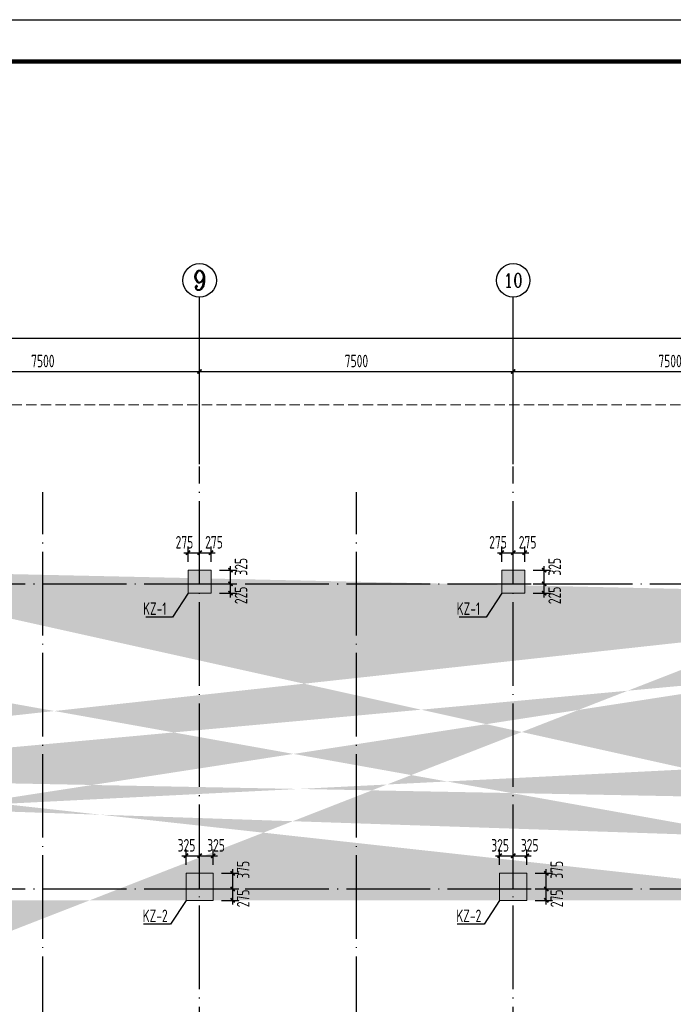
# Model space of a CAD drawing. Extents: x 200000 to 305984, y 78780 to 142585.
# Tile 20 of 25: x 259078 to 274709, y 114622 to 138180. Entities that reach past the tile are written whole.
import ezdxf
from ezdxf.enums import TextEntityAlignment as Align

# ---------------------------------------------------------------- set-up
doc = ezdxf.new("R2010")
doc.units = 0
doc.header["$LTSCALE"] = 1000
doc.linetypes.add('DASH', pattern=[0.35, 0.25, -0.1])
doc.linetypes.add('DOTE', pattern=[2.42, 2, -0.2, 0.02, -0.2])
doc.layers.get('0').update_dxf_attribs({"linetype": 'CONTINUOUS'})
doc.layers.get('Defpoints').update_dxf_attribs({"linetype": 'CONTINUOUS'})
doc.layers.add('A-ASIS', color=115, linetype='DASH', lineweight=0, plot=False)
for name, color, linetype in [('AXIS', 3, 'CONTINUOUS'), ('AXIS_TEXT', 7, 'CONTINUOUS'), ('H-图框', 4, 'CONTINUOUS'), ('S-COLU_DE_TEXT', 7, 'CONTINUOUS'), ('S-COLU_HATCH', 254, 'CONTINUOUS'), ('S-DOTE', 253, 'DOTE'), ('S-PUB_DIM', 3, 'CONTINUOUS'), ('S-PUB_TITLE', 4, 'CONTINUOUS'), ('S-TEXT', 7, 'CONTINUOUS'), ('S-WALL', 2, 'CONTINUOUS')]:
    doc.layers.add(name, color=color, linetype=linetype)
doc.layers.add('S-COLU', color=6, linetype='CONTINUOUS', lineweight=0, transparency=0.54)
doc.layers.add('S-COLU_TH', color=6, linetype='CONTINUOUS', lineweight=0)
doc.styles.add('_TCH_AXIS', font='COMPLEX', dxfattribs={"bigfont": 'GBCBIG'})
doc.styles.add('COMPLEX', font='COMPLEX')
doc.styles.add('TSSD_DIMENSION_T3', font='tssdeng.shx', dxfattribs={"width": 0.7, "bigfont": 'Tssdchn.shx'})
doc.styles.add('TSSD_Rein', font='tssdeng.shx', dxfattribs={"width": 0.7, "bigfont": 'Tssdchn.shx'})
doc.dimstyles.new('_TCH_ARCH&&100', dxfattribs={"dimtxt": 300, "dimasz": 100, "dimexe": 150, "dimexo": 200, "dimgap": 100, "dimtad": 1, "dimdec": 0, "dimzin": 0, "dimdsep": 46, "dimtxsty": 'TSSD_DIMENSION_T3', "dimblk": 'ARCHTICK', "dimcen": 0.09, "dimdle": 100, "dimclrt": 7, "dimazin": 2, "dimtfac": 1, "dimtdec": 0, "dimtix": 1, "dimtmove": 2, "dimatfit": 3, "dimfxl": 100, "dimtolj": 1, "dimtzin": 0, "dimarcsym": 0})
doc.dimstyles.new('TSSD_100_100&&100', dxfattribs={"dimtxt": 300, "dimasz": 100, "dimexe": 150, "dimexo": 200, "dimgap": 100, "dimtad": 1, "dimdec": 0, "dimzin": 0, "dimdsep": 46, "dimtxsty": 'TSSD_DIMENSION_T3', "dimblk": 'ARCHTICK', "dimcen": 0, "dimdle": 100, "dimclrt": 7, "dimadec": 0, "dimazin": 0, "dimtfac": 1, "dimtdec": 0, "dimtix": 1, "dimtmove": 2, "dimatfit": 3, "dimfxl": 10000, "dimtolj": 1, "dimtzin": 0, "dimarcsym": 0})

# ---------------------------------------------------------------- blocks, each defined once
blk = doc.blocks.new('_ArchTick')
at = {"color": 0, "linetype": 'ByBlock', "const_width": 0.4}
blk.add_lwpolyline([(-0.5, -0.5), (0.5, 0.5)], dxfattribs=at)
blk = doc.blocks.new('*D39')
at = {"layer": 'AXIS', "color": 0, "lineweight": -2, "transparency": 16777216}
for p, q in [((5800, 34315), (5800, 37340)), ((79450, 34315), (79450, 37340)), ((5700, 37190), (79550, 37190))]:
    blk.add_line(p, q, dxfattribs=at)
at = {"layer": 'Defpoints', "color": 0, "transparency": 16777216}
for p in [(79450, 37190), (5800, 34115), (79450, 34115)]:
    blk.add_point(p, dxfattribs=at)
at = {"layer": 'AXIS', "color": 0, "lineweight": -2, "transparency": 16777216, "xscale": 100, "yscale": 100, "zscale": 100, "rotation": 180}
blk.add_blockref('_ArchTick', (5800, 37190), dxfattribs=at)
at = {"layer": 'AXIS', "color": 0, "lineweight": -2, "transparency": 16777216, "xscale": 100, "yscale": 100, "zscale": 100}
blk.add_blockref('_ArchTick', (79450, 37190), dxfattribs=at)
at = {"layer": 'AXIS', "color": 7, "transparency": 16777216, "insert": (42625, 37440), "char_height": 300, "attachment_point": 5, "style": 'TSSD_DIMENSION_T3'}
blk.add_mtext('\\A1;73650', dxfattribs=at)
blk = doc.blocks.new('*D47')
at = {"layer": 'AXIS', "color": 0, "lineweight": -2, "transparency": 16777216}
for p, q in [((49450, 34315), (49450, 36540)), ((56950, 34315), (56950, 36540)), ((49350, 36390), (57050, 36390))]:
    blk.add_line(p, q, dxfattribs=at)
at = {"layer": 'Defpoints', "color": 0, "transparency": 16777216}
for p in [(56950, 36390), (49450, 34115), (56950, 34115)]:
    blk.add_point(p, dxfattribs=at)
at = {"layer": 'AXIS', "color": 0, "lineweight": -2, "transparency": 16777216, "xscale": 100, "yscale": 100, "zscale": 100, "rotation": 180}
blk.add_blockref('_ArchTick', (49450, 36390), dxfattribs=at)
at = {"layer": 'AXIS', "color": 0, "lineweight": -2, "transparency": 16777216, "xscale": 100, "yscale": 100, "zscale": 100}
blk.add_blockref('_ArchTick', (56950, 36390), dxfattribs=at)
at = {"layer": 'AXIS', "color": 7, "transparency": 16777216, "insert": (53200, 36640), "char_height": 300, "attachment_point": 5, "style": 'TSSD_DIMENSION_T3'}
blk.add_mtext('\\A1;7500', dxfattribs=at)
blk = doc.blocks.new('*D48')
at = {"layer": 'AXIS', "color": 0, "lineweight": -2, "transparency": 16777216}
for p, q in [((56950, 34315), (56950, 36540)), ((64450, 34315), (64450, 36540)), ((56850, 36390), (64550, 36390))]:
    blk.add_line(p, q, dxfattribs=at)
at = {"layer": 'Defpoints', "color": 0, "transparency": 16777216}
for p in [(64450, 36390), (56950, 34115), (64450, 34115)]:
    blk.add_point(p, dxfattribs=at)
at = {"layer": 'AXIS', "color": 0, "lineweight": -2, "transparency": 16777216, "xscale": 100, "yscale": 100, "zscale": 100, "rotation": 180}
blk.add_blockref('_ArchTick', (56950, 36390), dxfattribs=at)
at = {"layer": 'AXIS', "color": 0, "lineweight": -2, "transparency": 16777216, "xscale": 100, "yscale": 100, "zscale": 100}
blk.add_blockref('_ArchTick', (64450, 36390), dxfattribs=at)
at = {"layer": 'AXIS', "color": 7, "transparency": 16777216, "insert": (60700, 36640), "char_height": 300, "attachment_point": 5, "style": 'TSSD_DIMENSION_T3'}
blk.add_mtext('\\A1;7500', dxfattribs=at)
blk = doc.blocks.new('*D49')
at = {"layer": 'AXIS', "color": 0, "lineweight": -2, "transparency": 16777216}
for p, q in [((64450, 34315), (64450, 36540)), ((71950, 34315), (71950, 36540)), ((64350, 36390), (72050, 36390))]:
    blk.add_line(p, q, dxfattribs=at)
at = {"layer": 'Defpoints', "color": 0, "transparency": 16777216}
for p in [(71950, 36390), (64450, 34115), (71950, 34115)]:
    blk.add_point(p, dxfattribs=at)
at = {"layer": 'AXIS', "color": 0, "lineweight": -2, "transparency": 16777216, "xscale": 100, "yscale": 100, "zscale": 100, "rotation": 180}
blk.add_blockref('_ArchTick', (64450, 36390), dxfattribs=at)
at = {"layer": 'AXIS', "color": 0, "lineweight": -2, "transparency": 16777216, "xscale": 100, "yscale": 100, "zscale": 100}
blk.add_blockref('_ArchTick', (71950, 36390), dxfattribs=at)
at = {"layer": 'AXIS', "color": 7, "transparency": 16777216, "insert": (68200, 36640), "char_height": 300, "attachment_point": 5, "style": 'TSSD_DIMENSION_T3'}
blk.add_mtext('\\A1;7500', dxfattribs=at)
blk = doc.blocks.new('_AXISO')
blk.add_circle((0, 0), 0.5)
at = {"layer": 'AXIS_TEXT', "style": 'COMPLEX', "width": 1.041667}
blk.add_attdef('A', text='', height=0.56, dxfattribs=at).set_placement((-0.25, -0.28), (0.25, -0.28), align=Align.FIT)
blk = doc.blocks.new('A$C1D0C3E71')
at = {"layer": 'S-COLU_HATCH'}
h = blk.add_hatch(color=256, dxfattribs=at)
h.paths.add_polyline_path([(43150, 24000), (43700, 24000), (43700, 24550), (43150, 24550)], flags=17)
edge = h.paths.add_edge_path()
edge.add_line((42750, 24350), (42750, 24550))
edge.add_line((41750, 24350), (41750, 24550))
edge.add_line((66400, 19075), (66150, 19075))
edge.add_line((66400, 22075), (66150, 22075))
edge.add_line((33500, 19075), (33250, 19075))
edge.add_line((33500, 22075), (33250, 22075))
edge.add_line((30300, 19075), (30050, 19075))
edge.add_line((30300, 22075), (30050, 22075))
edge.add_line((8150, 19075), (7900, 19075))
edge.add_line((8150, 22075), (7900, 22075))
edge.add_line((43400, 23775), (43400, 24000))
edge.add_line((43950, 17800), (43700, 17800))
edge.add_line((43700, 17200), (43700, 17800))
edge.add_line((43950, 17200), (43950, 17800))
edge.add_line((41350, 17800), (41100, 17800))
edge.add_line((41100, 17200), (41100, 17800))
edge.add_line((41350, 17200), (41350, 17800))
edge.add_line((33250, 22075), (33250, 24000))
edge.add_line((33250, 17200), (33250, 19075))
edge.add_line((33500, 22075), (33500, 24000))
edge.add_line((33500, 17200), (33500, 19075))
edge.add_line((30050, 22075), (30050, 24000))
edge.add_line((30050, 17200), (30050, 19075))
edge.add_line((30300, 22075), (30300, 24000))
edge.add_line((30300, 17200), (30300, 19075))
edge.add_line((7900, 22075), (7900, 24000))
edge.add_line((7900, 17200), (7900, 19075))
edge.add_line((8150, 22075), (8150, 24000))
edge.add_line((8150, 17200), (8150, 19075))
edge.add_line((1050, 16650), (1050, 16900))
edge.add_line((550, 16900), (1050, 16900))
edge.add_line((550, 16650), (1050, 16650))
edge.add_line((74300, 20350), (74050, 20350))
edge.add_line((74050, 20350), (74050, 24000))
edge.add_line((74300, 20350), (74300, 24000))
edge.add_line((74300, 17850), (74050, 17850))
edge.add_line((74050, 17200), (74050, 17850))
edge.add_line((74300, 17200), (74300, 17850))
edge.add_line((250, 20350), (250, 24000))
edge.add_line((250, 17200), (250, 17850))
edge.add_line((66700, 7650), (67800, 7650))
edge.add_line((66700, 7400), (67800, 7400))
edge.add_line((44250, 7350), (45275, 7350))
edge.add_line((44250, 7100), (45275, 7100))
edge.add_line((550, 7650), (1650, 7650))
edge.add_line((550, 7400), (1650, 7400))
edge.add_line((74300, 9425), (74050, 9425))
edge.add_line((74050, 7650), (74050, 9425))
edge.add_line((74300, 7650), (74300, 9425))
edge.add_line((66150, 7650), (66150, 9425))
edge.add_line((66400, 7650), (66400, 9425))
edge.add_line((7900, 7650), (7900, 9425))
edge.add_line((8150, 7650), (8150, 9425))
edge.add_line((250, 7650), (250, 9425))
edge.add_line((66150, 9425), (66400, 9425))
edge.add_line((44000, 9425), (44250, 9425))
edge.add_line((30050, 9425), (30300, 9425))
edge.add_line((7900, 9425), (8150, 9425))
edge.add_line((72650, 7400), (72650, 7650))
edge.add_line((67800, 7650), (67800, 7400))
edge.add_line((45275, 7350), (45275, 7100))
edge.add_line((29025, 7100), (29025, 7350))
edge.add_line((6500, 7400), (6500, 7650))
edge.add_line((1650, 7650), (1650, 7400))
edge.add_line((72650, 7650), (73750, 7650))
edge.add_line((72650, 7400), (73750, 7400))
edge.add_line((29025, 7350), (30050, 7350))
edge.add_line((29025, 7100), (30050, 7100))
edge.add_line((6500, 7650), (7600, 7650))
edge.add_line((6500, 7400), (7600, 7400))
edge.add_line((43400, 21375), (43150, 21375))
edge.add_line((43150, 21375), (43150, 21900))
edge.add_line((41350, 21375), (41100, 21375))
edge.add_line((41350, 21375), (41350, 21900))
edge.add_line((41349, 22150), (43150, 22150))
edge.add_line((41349, 21900), (43150, 21900))
edge.add_line((43400, 23775), (43150, 23775))
edge.add_line((43150, 23775), (43150, 24000))
edge.add_line((43400, 22375), (43150, 22375))
edge.add_line((43150, 22150), (43150, 22375))
edge.add_line((43400, 22375), (43400, 21375))
edge.add_line((41350, 23775), (41100, 23775))
edge.add_line((41100, 23775), (41100, 24000))
edge.add_line((41350, 23775), (41350, 24000))
edge.add_line((41350, 22375), (41100, 22375))
edge.add_line((41100, 22375), (41100, 21375))
edge.add_line((41350, 22150), (41350, 22375))
edge.add_line((73250, 16650), (73250, 16900))
edge.add_line((73250, 16900), (73750, 16900))
edge.add_line((73250, 16650), (73750, 16650))
edge.add_line((73250, 24000), (73250, 24250))
edge.add_line((73250, 24250), (73750, 24250))
edge.add_line((73250, 24000), (73750, 24000))
edge.add_line((6600, 16650), (6600, 16900))
edge.add_line((6600, 16900), (7600, 16900))
edge.add_line((6600, 16650), (7600, 16650))
edge.add_line((6600, 24000), (6600, 24250))
edge.add_line((6600, 24250), (7600, 24250))
edge.add_line((6600, 24000), (7600, 24000))
edge.add_line((44000, 7650), (44000, 9425))
edge.add_line((44250, 7650), (44250, 9425))
edge.add_line((30050, 7650), (30050, 9425))
edge.add_line((30300, 7650), (30300, 9425))
edge.add_line((67700, 24000), (67700, 24250))
edge.add_line((66700, 24250), (67700, 24250))
edge.add_line((66700, 24000), (67700, 24000))
edge.add_line((42750, 24550), (43350, 24550))
edge.add_line((41350, 24550), (41750, 24550))
edge.add_line((42750, 24350), (43150, 24350))
edge.add_line((41350, 24350), (41750, 24350))
edge.add_line((32525, 24300), (32525, 24550))
edge.add_line((32525, 24550), (32950, 24550))
edge.add_line((32525, 24300), (32950, 24300))
edge.add_line((31025, 24300), (31025, 24550))
edge.add_line((30600, 24550), (31025, 24550))
edge.add_line((30600, 24300), (31025, 24300))
edge.add_line((1050, 24000), (1050, 24250))
edge.add_line((550, 24250), (1050, 24250))
edge.add_line((550, 24000), (1050, 24000))
edge.add_line((67700, 16650), (67700, 16900))
edge.add_line((66700, 16900), (67700, 16900))
edge.add_line((66700, 16650), (67700, 16650))
edge.add_line((42500, 16650), (42500, 16900))
edge.add_line((41350, 16900), (42500, 16900))
edge.add_line((41350, 16650), (42500, 16650))
edge.add_line((32525, 16650), (32525, 16900))
edge.add_line((32525, 16900), (32950, 16900))
edge.add_line((32525, 16650), (32950, 16650))
edge.add_line((31025, 16650), (31025, 16900))
edge.add_line((30600, 16900), (31025, 16900))
edge.add_line((30600, 16650), (31025, 16650))
edge.add_line((66150, 22075), (66150, 24000))
edge.add_line((66150, 17200), (66150, 19075))
edge.add_line((66400, 22075), (66400, 24000))
edge.add_line((66400, 17200), (66400, 19075))
edge.add_line((250, 20350), (0, 20350))
edge.add_line((0, 20350), (0, 24000))
edge.add_line((250, 17850), (0, 17850))
edge.add_line((0, 17200), (0, 17850))
edge.add_line((250, 9425), (0, 9425))
edge.add_line((0, 7650), (0, 9425))
for points in [[(51200, 24000), (51750, 24000), (51750, 24550), (51200, 24550)], [(58700, 24000), (59250, 24000), (59250, 24550), (58700, 24550)], [(51150, 16650), (51800, 16650), (51800, 17300), (51150, 17300)], [(58650, 16650), (59300, 16650), (59300, 17300), (58650, 17300)]]:
    blk.add_hatch(color=256, dxfattribs=at).paths.add_polyline_path(points, flags=17)
at = {"layer": 'S-COLU'}
for points in [[(51200, 24000), (51750, 24000), (51750, 24550), (51200, 24550)], [(58700, 24000), (59250, 24000), (59250, 24550), (58700, 24550)], [(51150, 16650), (51800, 16650), (51800, 17300), (51150, 17300)], [(58650, 16650), (59300, 16650), (59300, 17300), (58650, 17300)]]:
    blk.add_lwpolyline(points, close=True, dxfattribs=at)
blk = doc.blocks.new('A$C100C3D72')
at = {"layer": 'S-DOTE', "linetype": 'DOTE'}
for p, q in [((44550, 0), (44550, 20364)), ((52050, 0), (52050, 20364))]:
    blk.add_line(p, q, dxfattribs=at)
blk = doc.blocks.new('*D220')
at = {"layer": 'Defpoints', "color": 0, "transparency": 16777216}
for p in [(61990, 29154), (61715, 28735), (61990, 28735)]:
    blk.add_point(p, dxfattribs=at)
at = {"layer": 'S-PUB_DIM', "color": 0, "lineweight": -2, "transparency": 16777216}
for p, q in [((61715, 28935), (61715, 29304)), ((61990, 28935), (61990, 29304)), ((61615, 29154), (62090, 29154))]:
    blk.add_line(p, q, dxfattribs=at)
at = {"layer": 'S-PUB_DIM', "color": 0, "lineweight": -2, "transparency": 16777216, "xscale": 100, "yscale": 100, "zscale": 100, "rotation": 180}
blk.add_blockref('_ArchTick', (61715, 29154), dxfattribs=at)
at = {"layer": 'S-PUB_DIM', "color": 0, "lineweight": -2, "transparency": 16777216, "xscale": 100, "yscale": 100, "zscale": 100}
blk.add_blockref('_ArchTick', (61990, 29154), dxfattribs=at)
at = {"layer": 'S-PUB_DIM', "color": 7, "transparency": 16777216, "insert": (62059, 29404), "char_height": 300, "attachment_point": 5, "style": 'TSSD_DIMENSION_T3'}
blk.add_mtext('\\A1;275', dxfattribs=at)
blk = doc.blocks.new('*D221')
at = {"layer": 'Defpoints', "color": 0, "transparency": 16777216}
for p in [(61715, 29154), (61440, 28735), (61715, 28735)]:
    blk.add_point(p, dxfattribs=at)
at = {"layer": 'S-PUB_DIM', "color": 0, "lineweight": -2, "transparency": 16777216}
for p, q in [((61440, 28935), (61440, 29304)), ((61715, 28935), (61715, 29304)), ((61340, 29154), (61815, 29154))]:
    blk.add_line(p, q, dxfattribs=at)
at = {"layer": 'S-PUB_DIM', "color": 0, "lineweight": -2, "transparency": 16777216, "xscale": 100, "yscale": 100, "zscale": 100, "rotation": 180}
blk.add_blockref('_ArchTick', (61440, 29154), dxfattribs=at)
at = {"layer": 'S-PUB_DIM', "color": 0, "lineweight": -2, "transparency": 16777216, "xscale": 100, "yscale": 100, "zscale": 100}
blk.add_blockref('_ArchTick', (61715, 29154), dxfattribs=at)
at = {"layer": 'S-PUB_DIM', "color": 7, "transparency": 16777216, "insert": (61352, 29404), "char_height": 300, "attachment_point": 5, "style": 'TSSD_DIMENSION_T3'}
blk.add_mtext('\\A1;275', dxfattribs=at)
blk = doc.blocks.new('*D222')
at = {"layer": 'Defpoints', "color": 0, "transparency": 16777216}
for p in [(61990, 28410), (62456, 28410), (61990, 28185)]:
    blk.add_point(p, dxfattribs=at)
at = {"layer": 'S-PUB_DIM', "color": 0, "lineweight": -2, "transparency": 16777216}
for p, q in [((62456, 28085), (62456, 28510)), ((62190, 28410), (62606, 28410)), ((62190, 28185), (62606, 28185))]:
    blk.add_line(p, q, dxfattribs=at)
at = {"layer": 'S-PUB_DIM', "color": 0, "lineweight": -2, "transparency": 16777216, "xscale": 100, "yscale": 100, "zscale": 100}
for p, rotation in [((62456, 28410), 90), ((62456, 28185), 270)]:
    blk.add_blockref('_ArchTick', p, dxfattribs=dict(at, rotation=rotation))
at = {"layer": 'S-PUB_DIM', "color": 7, "transparency": 16777216, "insert": (62706, 28133), "char_height": 300, "attachment_point": 5, "rotation": 90, "style": 'TSSD_DIMENSION_T3'}
blk.add_mtext('\\A1;225', dxfattribs=at)
blk = doc.blocks.new('*D223')
at = {"layer": 'Defpoints', "color": 0, "transparency": 16777216}
for p in [(61990, 28735), (62456, 28735), (61990, 28410)]:
    blk.add_point(p, dxfattribs=at)
at = {"layer": 'S-PUB_DIM', "color": 0, "lineweight": -2, "transparency": 16777216}
for p, q in [((62456, 28310), (62456, 28835)), ((62190, 28735), (62606, 28735)), ((62190, 28410), (62606, 28410))]:
    blk.add_line(p, q, dxfattribs=at)
at = {"layer": 'S-PUB_DIM', "color": 0, "lineweight": -2, "transparency": 16777216, "xscale": 100, "yscale": 100, "zscale": 100}
for p, rotation in [((62456, 28735), 90), ((62456, 28410), 270)]:
    blk.add_blockref('_ArchTick', p, dxfattribs=dict(at, rotation=rotation))
at = {"layer": 'S-PUB_DIM', "color": 7, "transparency": 16777216, "insert": (62706, 28816), "char_height": 300, "attachment_point": 5, "rotation": 90, "style": 'TSSD_DIMENSION_T3'}
blk.add_mtext('\\A1;325', dxfattribs=at)
blk = doc.blocks.new('*D224')
at = {"layer": 'Defpoints', "color": 0, "transparency": 16777216}
for p in [(54490, 29154), (54215, 28735), (54490, 28735)]:
    blk.add_point(p, dxfattribs=at)
at = {"layer": 'S-PUB_DIM', "color": 0, "lineweight": -2, "transparency": 16777216}
for p, q in [((54215, 28935), (54215, 29304)), ((54490, 28935), (54490, 29304)), ((54115, 29154), (54590, 29154))]:
    blk.add_line(p, q, dxfattribs=at)
at = {"layer": 'S-PUB_DIM', "color": 0, "lineweight": -2, "transparency": 16777216, "xscale": 100, "yscale": 100, "zscale": 100, "rotation": 180}
blk.add_blockref('_ArchTick', (54215, 29154), dxfattribs=at)
at = {"layer": 'S-PUB_DIM', "color": 0, "lineweight": -2, "transparency": 16777216, "xscale": 100, "yscale": 100, "zscale": 100}
blk.add_blockref('_ArchTick', (54490, 29154), dxfattribs=at)
at = {"layer": 'S-PUB_DIM', "color": 7, "transparency": 16777216, "insert": (54559, 29404), "char_height": 300, "attachment_point": 5, "style": 'TSSD_DIMENSION_T3'}
blk.add_mtext('\\A1;275', dxfattribs=at)
blk = doc.blocks.new('*D225')
at = {"layer": 'Defpoints', "color": 0, "transparency": 16777216}
for p in [(54215, 29154), (53940, 28735), (54215, 28735)]:
    blk.add_point(p, dxfattribs=at)
at = {"layer": 'S-PUB_DIM', "color": 0, "lineweight": -2, "transparency": 16777216}
for p, q in [((53940, 28935), (53940, 29304)), ((54215, 28935), (54215, 29304)), ((53840, 29154), (54315, 29154))]:
    blk.add_line(p, q, dxfattribs=at)
at = {"layer": 'S-PUB_DIM', "color": 0, "lineweight": -2, "transparency": 16777216, "xscale": 100, "yscale": 100, "zscale": 100, "rotation": 180}
blk.add_blockref('_ArchTick', (53940, 29154), dxfattribs=at)
at = {"layer": 'S-PUB_DIM', "color": 0, "lineweight": -2, "transparency": 16777216, "xscale": 100, "yscale": 100, "zscale": 100}
blk.add_blockref('_ArchTick', (54215, 29154), dxfattribs=at)
at = {"layer": 'S-PUB_DIM', "color": 7, "transparency": 16777216, "insert": (53852, 29404), "char_height": 300, "attachment_point": 5, "style": 'TSSD_DIMENSION_T3'}
blk.add_mtext('\\A1;275', dxfattribs=at)
blk = doc.blocks.new('*D226')
at = {"layer": 'Defpoints', "color": 0, "transparency": 16777216}
for p in [(54490, 28410), (54956, 28410), (54490, 28185)]:
    blk.add_point(p, dxfattribs=at)
at = {"layer": 'S-PUB_DIM', "color": 0, "lineweight": -2, "transparency": 16777216}
for p, q in [((54956, 28085), (54956, 28510)), ((54690, 28410), (55106, 28410)), ((54690, 28185), (55106, 28185))]:
    blk.add_line(p, q, dxfattribs=at)
at = {"layer": 'S-PUB_DIM', "color": 0, "lineweight": -2, "transparency": 16777216, "xscale": 100, "yscale": 100, "zscale": 100}
for p, rotation in [((54956, 28410), 90), ((54956, 28185), 270)]:
    blk.add_blockref('_ArchTick', p, dxfattribs=dict(at, rotation=rotation))
at = {"layer": 'S-PUB_DIM', "color": 7, "transparency": 16777216, "insert": (55206, 28133), "char_height": 300, "attachment_point": 5, "rotation": 90, "style": 'TSSD_DIMENSION_T3'}
blk.add_mtext('\\A1;225', dxfattribs=at)
blk = doc.blocks.new('*D227')
at = {"layer": 'Defpoints', "color": 0, "transparency": 16777216}
for p in [(54490, 28735), (54956, 28735), (54490, 28410)]:
    blk.add_point(p, dxfattribs=at)
at = {"layer": 'S-PUB_DIM', "color": 0, "lineweight": -2, "transparency": 16777216}
for p, q in [((54956, 28310), (54956, 28835)), ((54690, 28735), (55106, 28735)), ((54690, 28410), (55106, 28410))]:
    blk.add_line(p, q, dxfattribs=at)
at = {"layer": 'S-PUB_DIM', "color": 0, "lineweight": -2, "transparency": 16777216, "xscale": 100, "yscale": 100, "zscale": 100}
for p, rotation in [((54956, 28735), 90), ((54956, 28410), 270)]:
    blk.add_blockref('_ArchTick', p, dxfattribs=dict(at, rotation=rotation))
at = {"layer": 'S-PUB_DIM', "color": 7, "transparency": 16777216, "insert": (55206, 28816), "char_height": 300, "attachment_point": 5, "rotation": 90, "style": 'TSSD_DIMENSION_T3'}
blk.add_mtext('\\A1;325', dxfattribs=at)
blk = doc.blocks.new('*D382')
at = {"layer": 'Defpoints', "color": 0, "transparency": 16777216}
for p in [(45131, 1238), (44806, 819), (45131, 819)]:
    blk.add_point(p, dxfattribs=at)
at = {"layer": 'S-PUB_DIM', "color": 0, "lineweight": -2, "transparency": 16777216}
for p, q in [((44706, 1238), (45231, 1238)), ((44806, 1019), (44806, 1388)), ((45131, 1019), (45131, 1388))]:
    blk.add_line(p, q, dxfattribs=at)
at = {"layer": 'S-PUB_DIM', "color": 0, "lineweight": -2, "transparency": 16777216, "xscale": 100, "yscale": 100, "zscale": 100, "rotation": 180}
blk.add_blockref('_ArchTick', (44806, 1238), dxfattribs=at)
at = {"layer": 'S-PUB_DIM', "color": 0, "lineweight": -2, "transparency": 16777216, "xscale": 100, "yscale": 100, "zscale": 100}
blk.add_blockref('_ArchTick', (45131, 1238), dxfattribs=at)
at = {"layer": 'S-PUB_DIM', "color": 7, "transparency": 16777216, "insert": (45199, 1488), "char_height": 300, "attachment_point": 5, "style": 'TSSD_DIMENSION_T3'}
blk.add_mtext('\\A1;325', dxfattribs=at)
blk = doc.blocks.new('*D383')
at = {"layer": 'Defpoints', "color": 0, "transparency": 16777216}
for p in [(44806, 1238), (44481, 819), (44806, 819)]:
    blk.add_point(p, dxfattribs=at)
at = {"layer": 'S-PUB_DIM', "color": 0, "lineweight": -2, "transparency": 16777216}
for p, q in [((44381, 1238), (44906, 1238)), ((44481, 1019), (44481, 1388)), ((44806, 1019), (44806, 1388))]:
    blk.add_line(p, q, dxfattribs=at)
at = {"layer": 'S-PUB_DIM', "color": 0, "lineweight": -2, "transparency": 16777216, "xscale": 100, "yscale": 100, "zscale": 100, "rotation": 180}
blk.add_blockref('_ArchTick', (44481, 1238), dxfattribs=at)
at = {"layer": 'S-PUB_DIM', "color": 0, "lineweight": -2, "transparency": 16777216, "xscale": 100, "yscale": 100, "zscale": 100}
blk.add_blockref('_ArchTick', (44806, 1238), dxfattribs=at)
at = {"layer": 'S-PUB_DIM', "color": 7, "transparency": 16777216, "insert": (44492, 1488), "char_height": 300, "attachment_point": 5, "style": 'TSSD_DIMENSION_T3'}
blk.add_mtext('\\A1;325', dxfattribs=at)
blk = doc.blocks.new('*D384')
at = {"layer": 'Defpoints', "color": 0, "transparency": 16777216}
for p in [(45131, 444), (45597, 444), (45131, 169)]:
    blk.add_point(p, dxfattribs=at)
at = {"layer": 'S-PUB_DIM', "color": 0, "lineweight": -2, "transparency": 16777216}
for p, q in [((45597, 69), (45597, 544)), ((45331, 444), (45747, 444)), ((45331, 169), (45747, 169))]:
    blk.add_line(p, q, dxfattribs=at)
at = {"layer": 'S-PUB_DIM', "color": 0, "lineweight": -2, "transparency": 16777216, "xscale": 100, "yscale": 100, "zscale": 100}
for p, rotation in [((45597, 444), 90), ((45597, 169), 270)]:
    blk.add_blockref('_ArchTick', p, dxfattribs=dict(at, rotation=rotation))
at = {"layer": 'S-PUB_DIM', "color": 7, "transparency": 16777216, "insert": (45847, 218), "char_height": 300, "attachment_point": 5, "rotation": 90, "style": 'TSSD_DIMENSION_T3'}
blk.add_mtext('\\A1;275', dxfattribs=at)
blk = doc.blocks.new('*D385')
at = {"layer": 'Defpoints', "color": 0, "transparency": 16777216}
for p in [(45131, 819), (45597, 819), (45131, 444)]:
    blk.add_point(p, dxfattribs=at)
at = {"layer": 'S-PUB_DIM', "color": 0, "lineweight": -2, "transparency": 16777216}
for p, q in [((45331, 819), (45747, 819)), ((45597, 344), (45597, 919)), ((45331, 444), (45747, 444))]:
    blk.add_line(p, q, dxfattribs=at)
at = {"layer": 'S-PUB_DIM', "color": 0, "lineweight": -2, "transparency": 16777216, "xscale": 100, "yscale": 100, "zscale": 100}
for p, rotation in [((45597, 819), 90), ((45597, 444), 270)]:
    blk.add_blockref('_ArchTick', p, dxfattribs=dict(at, rotation=rotation))
at = {"layer": 'S-PUB_DIM', "color": 7, "transparency": 16777216, "insert": (45847, 901), "char_height": 300, "attachment_point": 5, "rotation": 90, "style": 'TSSD_DIMENSION_T3'}
blk.add_mtext('\\A1;375', dxfattribs=at)
blk = doc.blocks.new('*D386')
at = {"layer": 'Defpoints', "color": 0, "transparency": 16777216}
for p in [(37631, 1238), (37306, 819), (37631, 819)]:
    blk.add_point(p, dxfattribs=at)
at = {"layer": 'S-PUB_DIM', "color": 0, "lineweight": -2, "transparency": 16777216}
for p, q in [((37206, 1238), (37731, 1238)), ((37306, 1019), (37306, 1388)), ((37631, 1019), (37631, 1388))]:
    blk.add_line(p, q, dxfattribs=at)
at = {"layer": 'S-PUB_DIM', "color": 0, "lineweight": -2, "transparency": 16777216, "xscale": 100, "yscale": 100, "zscale": 100, "rotation": 180}
blk.add_blockref('_ArchTick', (37306, 1238), dxfattribs=at)
at = {"layer": 'S-PUB_DIM', "color": 0, "lineweight": -2, "transparency": 16777216, "xscale": 100, "yscale": 100, "zscale": 100}
blk.add_blockref('_ArchTick', (37631, 1238), dxfattribs=at)
at = {"layer": 'S-PUB_DIM', "color": 7, "transparency": 16777216, "insert": (37699, 1488), "char_height": 300, "attachment_point": 5, "style": 'TSSD_DIMENSION_T3'}
blk.add_mtext('\\A1;325', dxfattribs=at)
blk = doc.blocks.new('*D387')
at = {"layer": 'Defpoints', "color": 0, "transparency": 16777216}
for p in [(37306, 1238), (36981, 819), (37306, 819)]:
    blk.add_point(p, dxfattribs=at)
at = {"layer": 'S-PUB_DIM', "color": 0, "lineweight": -2, "transparency": 16777216}
for p, q in [((36881, 1238), (37406, 1238)), ((36981, 1019), (36981, 1388)), ((37306, 1019), (37306, 1388))]:
    blk.add_line(p, q, dxfattribs=at)
at = {"layer": 'S-PUB_DIM', "color": 0, "lineweight": -2, "transparency": 16777216, "xscale": 100, "yscale": 100, "zscale": 100, "rotation": 180}
blk.add_blockref('_ArchTick', (36981, 1238), dxfattribs=at)
at = {"layer": 'S-PUB_DIM', "color": 0, "lineweight": -2, "transparency": 16777216, "xscale": 100, "yscale": 100, "zscale": 100}
blk.add_blockref('_ArchTick', (37306, 1238), dxfattribs=at)
at = {"layer": 'S-PUB_DIM', "color": 7, "transparency": 16777216, "insert": (36992, 1488), "char_height": 300, "attachment_point": 5, "style": 'TSSD_DIMENSION_T3'}
blk.add_mtext('\\A1;325', dxfattribs=at)
blk = doc.blocks.new('*D388')
at = {"layer": 'Defpoints', "color": 0, "transparency": 16777216}
for p in [(37631, 444), (38097, 444), (37631, 169)]:
    blk.add_point(p, dxfattribs=at)
at = {"layer": 'S-PUB_DIM', "color": 0, "lineweight": -2, "transparency": 16777216}
for p, q in [((38097, 69), (38097, 544)), ((37831, 444), (38247, 444)), ((37831, 169), (38247, 169))]:
    blk.add_line(p, q, dxfattribs=at)
at = {"layer": 'S-PUB_DIM', "color": 0, "lineweight": -2, "transparency": 16777216, "xscale": 100, "yscale": 100, "zscale": 100}
for p, rotation in [((38097, 444), 90), ((38097, 169), 270)]:
    blk.add_blockref('_ArchTick', p, dxfattribs=dict(at, rotation=rotation))
at = {"layer": 'S-PUB_DIM', "color": 7, "transparency": 16777216, "insert": (38347, 218), "char_height": 300, "attachment_point": 5, "rotation": 90, "style": 'TSSD_DIMENSION_T3'}
blk.add_mtext('\\A1;275', dxfattribs=at)
blk = doc.blocks.new('*D389')
at = {"layer": 'Defpoints', "color": 0, "transparency": 16777216}
for p in [(37631, 819), (38097, 819), (37631, 444)]:
    blk.add_point(p, dxfattribs=at)
at = {"layer": 'S-PUB_DIM', "color": 0, "lineweight": -2, "transparency": 16777216}
for p, q in [((37831, 819), (38247, 819)), ((38097, 344), (38097, 919)), ((37831, 444), (38247, 444))]:
    blk.add_line(p, q, dxfattribs=at)
at = {"layer": 'S-PUB_DIM', "color": 0, "lineweight": -2, "transparency": 16777216, "xscale": 100, "yscale": 100, "zscale": 100}
for p, rotation in [((38097, 819), 90), ((38097, 444), 270)]:
    blk.add_blockref('_ArchTick', p, dxfattribs=dict(at, rotation=rotation))
at = {"layer": 'S-PUB_DIM', "color": 7, "transparency": 16777216, "insert": (38347, 901), "char_height": 300, "attachment_point": 5, "rotation": 90, "style": 'TSSD_DIMENSION_T3'}
blk.add_mtext('\\A1;375', dxfattribs=at)
blk = doc.blocks.new('A$C338D70EA')
at = {"layer": 'A-ASIS'}
for points in [[(83750, 1450), (1500, 1450), (1500, 37189.7), (83750, 37189.7)], [(82950, 2250), (2300, 2250), (2300, 36389.7), (82950, 36389.7)], [(82150, 3050), (3100, 3050), (3100, 35589.7), (82150, 35589.7)]]:
    blk.add_lwpolyline(points, close=True, dxfattribs=at)
at = {"layer": 'AXIS'}
for p, q in [((56950, 34169.7), (56950, 38169.7)), ((64450, 34169.7), (64450, 38169.7))]:
    blk.add_line(p, q, dxfattribs=at)
at = {"layer": 'S-DOTE', "linetype": 'DOTE'}
for p, q in [((56950, 2250), (56950, 34114.7)), ((64450, 2250), (64450, 34114.7)), ((4800, 31309.5), (80450, 31309.5)), ((4800, 24009.5), (80450, 24009.5))]:
    blk.add_line(p, q, dxfattribs=at)
at = {"layer": 'AXIS'}
ref = blk.add_blockref('_AXISO', (56950, 38569.7), dxfattribs=dict(at, xscale=800, yscale=800, zscale=800))
ref.add_attrib('A', '9', dxfattribs={"layer": 'AXIS_TEXT', "height": 465.9, "style": '_TCH_AXIS'}).set_placement((56794.7, 38336.8), (57105.3, 38336.8), align=Align.FIT)
ref = blk.add_blockref('_AXISO', (64450, 38569.7), dxfattribs=dict(at, xscale=800, yscale=800, zscale=800))
ref.add_attrib('A', '10', dxfattribs={"layer": 'AXIS_TEXT', "height": 328.45, "style": '_TCH_AXIS'}).set_placement((64223.2, 38405.5), (64676.8, 38405.5), align=Align.FIT)
for p1, p2, distance, picture, middle in [((5800, 34114.7), (79450, 34114.7), 3075, '*D39', (42625, 37439.7)), ((49450, 34114.7), (56950, 34114.7), 2275, '*D47', (53200, 36639.7)), ((56950, 34114.7), (64450, 34114.7), 2275, '*D48', (60700, 36639.7)), ((64450, 34114.7), (71950, 34114.7), 2275, '*D49', (68200, 36639.7))]:
    dim = blk.add_aligned_dim(p1=p1, p2=p2, distance=distance, dimstyle='_TCH_ARCH&&100', dxfattribs=at)
    dim.commit()
    dim.dimension.update_dxf_attribs({"geometry": picture, "text_midpoint": middle})
blk = doc.blocks.new('A$C2D3F5EB5')
at = {"layer": 'S-PUB_DIM'}
for base, p1, p2, angle, picture, middle in [((54215.4, 29153.6), (53940.4, 28734.5), (54215.4, 28734.5), 0, '*D225', (53851.5, 29403.6)), ((54490.4, 29153.6), (54215.4, 28734.5), (54490.4, 28734.5), 0, '*D224', (54558.6, 29403.6)), ((61715.4, 29153.6), (61440.4, 28734.5), (61715.4, 28734.5), 0, '*D221', (61351.5, 29403.6)), ((61990.4, 29153.6), (61715.4, 28734.5), (61990.4, 28734.5), 0, '*D220', (62058.6, 29403.6)), ((54956, 28734.5), (54490.4, 28409.5), (54490.4, 28734.5), 90, '*D227', (55206, 28816.4)), ((62456, 28734.5), (61990.4, 28409.5), (61990.4, 28734.5), 90, '*D223', (62706, 28816.4)), ((54956, 28409.5), (54490.4, 28184.5), (54490.4, 28409.5), 90, '*D226', (55206, 28133.5)), ((62456, 28409.5), (61990.4, 28184.5), (61990.4, 28409.5), 90, '*D222', (62706, 28133.5))]:
    dim = blk.add_linear_dim(base=base, p1=p1, p2=p2, angle=angle, dimstyle='TSSD_100_100&&100', dxfattribs=at)
    dim.commit()
    dim.dimension.update_dxf_attribs({"geometry": picture, "text_midpoint": middle, "dimtype": 129})
blk = doc.blocks.new('A$C632A7425')
at = {"layer": 'S-PUB_DIM'}
for base, p1, p2, angle, picture, middle in [((37306, 1238.2), (36981, 819.1), (37306, 819.1), 0, '*D387', (36992.1, 1488.2)), ((37631, 1238.2), (37306, 819.1), (37631, 819.1), 0, '*D386', (37699.2, 1488.2)), ((44806, 1238.2), (44481, 819.1), (44806, 819.1), 0, '*D383', (44492.1, 1488.2)), ((45131, 1238.2), (44806, 819.1), (45131, 819.1), 0, '*D382', (45199.2, 1488.2)), ((38096.5, 819.1), (37631, 444.1), (37631, 819.1), 90, '*D389', (38346.5, 901)), ((45596.5, 819.1), (45131, 444.1), (45131, 819.1), 90, '*D385', (45846.5, 901)), ((38096.5, 444.1), (37631, 169.1), (37631, 444.1), 90, '*D388', (38346.5, 218.1)), ((45596.5, 444.1), (45131, 169.1), (45131, 444.1), 90, '*D384', (45846.5, 218.1))]:
    dim = blk.add_linear_dim(base=base, p1=p1, p2=p2, angle=angle, dimstyle='TSSD_100_100&&100', dxfattribs=at)
    dim.commit()
    dim.dimension.update_dxf_attribs({"geometry": picture, "text_midpoint": middle, "dimtype": 129})

msp = doc.modelspace()

# ---------------------------------------------------------------- linework, layer by layer
at = {"layer": 'H-图框', "color": 3}
msp.add_lwpolyline([(200000, 78779.8), (200000, 138179.8), (305125, 138179.8), (305125, 78779.8)], close=True, dxfattribs=at)
at = {"layer": 'S-COLU_DE_TEXT'}
for p, q in [((263105.6, 124457.8), (262732.8, 123888.6)), ((270605.6, 124457.8), (270232.8, 123888.6)), ((263055.6, 117107.8), (262682.8, 116538.6)), ((270555.6, 117107.8), (270182.8, 116538.6))]:
    msp.add_line(p, q, dxfattribs=at)
for points in [[(262732.8, 123888.6), (262091.5, 123888.6)], [(270232.8, 123888.6), (269591.5, 123888.6)], [(262682.8, 116538.6), (262041.5, 116538.6)], [(270182.8, 116538.6), (269541.5, 116538.6)]]:
    msp.add_lwpolyline(points, dxfattribs=at)
at = {"layer": 'S-PUB_TITLE', "linetype": 'ByBlock', "const_width": 100}
msp.add_lwpolyline([(202500, 79779.8), (202500, 137179.8), (304125, 137179.8), (304125, 79779.8)], close=True, dxfattribs=at)

# ---------------------------------------------------------------- block references
at = {"layer": 'S-COLU_TH'}
msp.add_blockref('A$C100C3D72', (215080.7, 106509.7), dxfattribs=at)
at = {"layer": 'S-PUB_DIM'}
for name, p in [('A$C2D3F5EB5', (209165.3, 96273.3)), ('A$C632A7425', (226074.7, 116938.7))]:
    msp.add_blockref(name, p, dxfattribs=at)
at = {"layer": 'S-TEXT', "linetype": 'ByBlock'}
msp.add_blockref('A$C338D70EA', (206430.6, 93373.3), dxfattribs=at)
at = {"layer": 'S-WALL'}
msp.add_blockref('A$C1D0C3E71', (211905.6, 100457.8), dxfattribs=at)

# ---------------------------------------------------------------- texts
at = {"layer": 'S-COLU_DE_TEXT', "style": 'TSSD_Rein', "width": 0.7}
for s, p in [('KZ-1', (262028.6, 123938.6)), ('KZ-1', (269528.6, 123938.6)), ('KZ-2', (262019, 116588.6)), ('KZ-2', (269519, 116588.6))]:
    msp.add_text(s, height=300, dxfattribs=at).set_placement(p)

doc.saveas('drawing.dxf')
